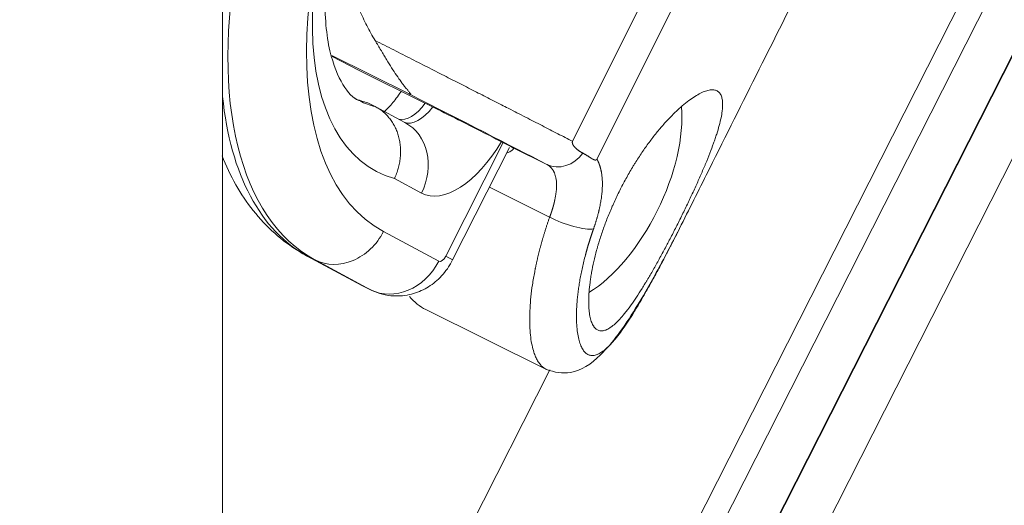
# Model space of a CAD drawing. Header units: millimetres. Extents: x 0 to 594, y 0 to 420.
# Tile 75 of 256: x 140.73 to 143.81, y 332.37 to 333.89. Entities that reach past the tile are written whole.
import ezdxf

# ---------------------------------------------------------------- set-up
doc = ezdxf.new("R2010")
doc.units = ezdxf.units.MM
doc.layers.add('1', color=7, linetype='Continuous', true_color=0xffffff)
doc.styles.add('Arial Unicode MS', font='txt')
doc.dimstyles.get("Standard").update_dxf_attribs({"dimtxt": 0.18, "dimasz": 0.18, "dimexe": 0.18, "dimexo": 0.0625, "dimgap": 0.09, "dimtad": 0, "dimtih": 1, "dimtoh": 1, "dimdec": 4, "dimzin": 0, "dimdsep": 46, "dimtxsty": 'Standard', "dimcen": 0.09, "dimadec": 0, "dimazin": 0, "dimtfac": 1, "dimtdec": 4, "dimtofl": 0, "dimtmove": 0, "dimatfit": 3, "dimfxl": 0, "dimtolj": 1, "dimtzin": 0, "dimarcsym": 0})

# ---------------------------------------------------------------- blocks, each defined once
blk = doc.blocks.new('_U7')
at = {"layer": '1', "color": 18, "lineweight": 13}
for p, q in [((142.2461, 334.5207), (158.2372, 334.5207)), ((156.2372, 334.5207), (156.2372, 246.0979)), ((142.2461, 295.1279), (158.2372, 295.1279)), ((156.2372, 246.0979), (161.2372, 246.0979))]:
    blk.add_line(p, q, dxfattribs=at)
at = {"layer": '1', "color": 18}
for points in [[(156.2372, 334.5207), (157.175, 331.0207), (155.2994, 331.0207)], [(156.2372, 295.1279), (155.2994, 298.6279), (157.175, 298.6279)]]:
    blk.add_solid(points, dxfattribs=at)
at = {"layer": '1', "color": 18, "linetype": 'Continuous', "lineweight": 13, "char_height": 2.5, "attachment_point": 7, "line_spacing_factor": 1.047437, "style": 'Arial Unicode MS'}
for s, insert in [('\\fArial Unicode MS|b0|i0;\\W1.0000;0.8', (162.8697, 244.2152)), ('\\fArial Unicode MS|b0|i0;\\W1.0000;CTRS', (169.9747, 244.2152)), ('\\fArial Unicode MS|b0|i0;\\W1.0000;FWD LIFTING POINTS ', (162.8697, 239.1709))]:
    blk.add_mtext(s, dxfattribs=dict(at, insert=insert))

msp = doc.modelspace()

# ---------------------------------------------------------------- linework, layer by layer
at = {"layer": '1', "color": 155, "linetype": 'Continuous', "lineweight": 18}
for p, q in [((141.3615, 337.994), (141.3615, 310.0743)), ((143.1757, 334.9431), (142.4589, 333.5127)), ((142.5353, 333.457), (143.2651, 334.9134)), ((141.9464, 333.6612), (141.7036, 333.7817)), ((141.7877, 333.7358), (141.7049, 333.7785)), ((141.7877, 333.7358), (141.9933, 333.6338)), ((141.8396, 333.6216), (141.8165, 333.6331)), ((141.9329, 333.5715), (141.8398, 333.6216)), ((142.0827, 333.1411), (142.2613, 333.4937)), ((142.3782, 333.4404), (142.271, 333.4935)), ((141.6248, 333.1544), (141.7982, 333.0613)), ((141.6248, 333.1544), (141.6286, 333.1525)), ((141.7981, 333.0613), (141.8019, 333.0593)), ((141.8034, 333.0586), (141.8265, 333.0471)), ((141.9989, 332.9857), (142.3748, 332.7992))]:
    msp.add_line(p, q, dxfattribs=at)
at = {"layer": '1', "color": 155, "linetype": 'Continuous', "lineweight": 13}
for p, q in [((144.8426, 336.2489), (141.8208, 330.2975)), ((141.9967, 330.4781), (144.7009, 335.804)), ((144.8293, 335.7363), (142.1252, 330.4103)), ((142.1264, 330.4089), (144.8306, 335.7348)), ((144.959, 335.667), (142.2549, 330.3411)), ((142.0617, 333.1532), (142.2418, 333.5088)), ((141.9852, 333.3503), (141.9003, 333.3959)), ((142.3871, 333.2753), (142.1982, 333.3691)), ((141.8659, 333.23), (142.0392, 333.1369)), ((141.6286, 333.1525), (141.8019, 333.0593)), ((141.6517, 333.141), (141.6286, 333.1525)), ((141.825, 333.0478), (141.6517, 333.141)), ((141.825, 333.0478), (141.8019, 333.0593)), ((141.3615, 330.776), (142.3877, 332.797))]:
    msp.add_line(p, q, dxfattribs=at)
for centre, major_axis, ratio, start_param, end_param in [((142.3239, 334.4677), (-0.6612, -1.3325), 0.507538, 3.125157, 6.26675), ((142.459, 334.4007), (0.5834, 1.1757), 0.507538, 6.26675, 9.408342), ((142.3296, 334.3828), (-0.4801, -0.9675), 0.507538, 4.624546, 6.382114), ((142.3008, 334.4792), (0.6612, 1.3325), 0.507538, 2.462134, 3.125157), ((142.1714, 334.4613), (-0.4023, -0.8108), 0.507538, 0.015764, 0.109602), ((141.9625, 333.6964), (-0.0556, -0.112), 0.507538, 0.104, 1.224224), ((141.9857, 333.685), (0.0556, 0.112), 0.507538, 3.158168, 4.36562), ((141.8501, 333.4174), (-0.0828, -0.1542), 0.861513, 1.59869, 3.14158), ((142.1207, 333.6179), (-0.1333, -0.2687), 0.507538, 6.26675, 7.70717), ((142.423, 333.5298), (0.0458, 0.0889), 0.865516, 3.154854, 4.544153), ((142.4426, 333.2792), (-0.0941, 0.0337), 0.259197, 1.036408, 2.713785), ((141.7308, 333.2971), (0.0828, 0.1542), 0.861513, 3.169486, 4.740283), ((141.9041, 333.2039), (-0.0828, -0.1542), 0.861513, 0.027894, 1.59869), ((142.0505, 333.1592), (0.0111, 0.0224), 0.507538, 3.125157, 4.695953), ((141.9266, 333.2202), (0.1561, -0.0791), 0.014161, 0.000228, 0.532384)]:
    msp.add_ellipse(centre, major_axis=major_axis, ratio=ratio, start_param=start_param, end_param=end_param, dxfattribs=at)
at = {"layer": '1', "color": 155, "linetype": 'Continuous', "lineweight": 18}
for centre, major_axis, ratio, start_param, end_param in [((142.1945, 334.4498), (0.4023, 0.8108), 0.507538, 3.142098, 3.251195), ((142.0866, 333.5856), (-0.1877, 0.0941), 0.006642, 3.333629, 5.236), ((142.5375, 333.3891), (-0.1862, -0.3751), 0.5, 0.678523, 2.457548), ((142.266, 333.5238), (-0.2671, -0.5382), 0.5, 6.068298, 6.283218)]:
    msp.add_ellipse(centre, major_axis=major_axis, ratio=ratio, start_param=start_param, end_param=end_param, dxfattribs=at)
for points, degree, knots in [([(122.4108, 332.4376), (123.2968, 332.7724), (126.2199, 333.8502), (131.2414, 335.536), (137.5183, 337.3763), (141.8031, 338.5383), (144.0061, 339.0439), (144.071, 339.0587)], 3, [0, 0, 0, 0, 0.125657, 0.41323, 0.701702, 0.991216, 1, 1, 1, 1]), ([(141.7926, 333.6394), (141.7912, 333.6399), (141.7715, 333.6474), (141.7405, 333.6779), (141.692, 333.7888), (141.6759, 333.9639), (141.7025, 334.1862), (141.7725, 334.4274), (141.8527, 334.6059), (141.903, 334.6972), (141.9125, 334.7138)], 3, [0, 0, 0, 0, 0.012283, 0.175555, 0.325097, 0.485083, 0.644813, 0.807487, 0.964808, 1, 1, 1, 1]), ([(141.7156, 334.2161), (141.7161, 334.2106), (141.7166, 334.2051), (141.7194, 334.1799), (141.7221, 334.1605), (141.7287, 334.1222), (141.7326, 334.1033), (141.7414, 334.0659), (141.7463, 334.0476), (141.7545, 334.0203), (141.7588, 334.0068), (141.7634, 333.9935), (141.7665, 333.9846), (141.7681, 333.9802), (141.7762, 333.9582), (141.7831, 333.9411), (141.7978, 333.9075), (141.8134, 333.8748), (141.8307, 333.8437), (141.8398, 333.8286)], 3, [0, 0, 0, 0, 0.038329, 0.038329, 0.175711, 0.175711, 0.313092, 0.313092, 0.450474, 0.450474, 0.519165, 0.55351, 0.55351, 0.587855, 0.587855, 0.725237, 0.725237, 0.862618, 1, 1, 1, 1]), ([(141.9464, 333.6612), (141.9471, 333.6609), (141.9478, 333.6606), (141.9487, 333.6602), (141.949, 333.66), (141.9495, 333.6598), (141.95, 333.6596), (141.9504, 333.6595), (141.9507, 333.6594), (141.9509, 333.6594), (141.9513, 333.6593), (141.9515, 333.6593), (141.9517, 333.6593), (141.9517, 333.6593), (141.9518, 333.6594), (141.9519, 333.6594), (141.952, 333.6595), (141.952, 333.6596), (141.952, 333.66), (141.9519, 333.6603), (141.9515, 333.661), (141.9513, 333.6613), (141.9507, 333.6621), (141.9504, 333.6626), (141.9493, 333.6639), (141.9485, 333.6649), (141.9468, 333.667), (141.9459, 333.6681), (141.9439, 333.6704), (141.9429, 333.6716), (141.9398, 333.6753), (141.9377, 333.678), (141.9343, 333.6821), (141.9332, 333.6835), (141.9309, 333.6864), (141.9297, 333.6879), (141.9262, 333.6925), (141.9238, 333.6956), (141.9167, 333.7054), (141.9118, 333.7123), (141.9018, 333.727), (141.8967, 333.7348), (141.8863, 333.7512), (141.8809, 333.7599), (141.8726, 333.7735), (141.8698, 333.7782), (141.8655, 333.7854), (141.8641, 333.7878), (141.8611, 333.7927), (141.8597, 333.7951), (141.8523, 333.8076), (141.8462, 333.8179), (141.8398, 333.8286)], 3, [0, 0, 0, 0, 0.007812, 0.007812, 0.011719, 0.011719, 0.015625, 0.019531, 0.019531, 0.023437, 0.023437, 0.03125, 0.03125, 0.035156, 0.035156, 0.039062, 0.039062, 0.046875, 0.046875, 0.0625, 0.0625, 0.078125, 0.078125, 0.09375, 0.09375, 0.125, 0.125, 0.15625, 0.15625, 0.1875, 0.1875, 0.25, 0.25, 0.28125, 0.28125, 0.3125, 0.3125, 0.375, 0.375, 0.5, 0.5, 0.625, 0.625, 0.75, 0.75, 0.8125, 0.8125, 0.84375, 0.84375, 0.875, 0.875, 1, 1, 1, 1]), ([(141.921, 333.6691), (141.9185, 333.6651), (141.9069, 333.6475), (141.8865, 333.6221), (141.8708, 333.6075), (141.8649, 333.6027)], 3, [0, 0, 0, 0, 0.137824, 0.618456, 1, 1, 1, 1]), ([(142.9123, 333.6705), (142.9094, 333.6721), (142.906, 333.6732), (142.8987, 333.6742), (142.8947, 333.6741), (142.886, 333.673), (142.8813, 333.6719), (142.8738, 333.6693), (142.8712, 333.6684), (142.8671, 333.6667), (142.8658, 333.6661), (142.863, 333.6648), (142.8616, 333.6641), (142.8546, 333.6606), (142.8427, 333.654), (142.83, 333.6452), (142.8167, 333.6353), (142.8098, 333.6298), (142.8019, 333.6229), (142.801, 333.6222), (142.7992, 333.6206), (142.7965, 333.6182), (142.7902, 333.6126), (142.7848, 333.6075), (142.7738, 333.5969), (142.7664, 333.5894), (142.7514, 333.5735), (142.7438, 333.5651), (142.7324, 333.5517), (142.7285, 333.5471), (142.7208, 333.5376), (142.717, 333.5328), (142.7056, 333.5182), (142.6904, 333.498), (142.6757, 333.4765), (142.6647, 333.4598), (142.6611, 333.4542), (142.6557, 333.4456), (142.6539, 333.4427), (142.6503, 333.4369), (142.6485, 333.434), (142.6397, 333.4193), (142.6328, 333.4074), (142.6195, 333.3833), (142.6131, 333.3711), (142.6007, 333.3463), (142.5947, 333.3338), (142.5875, 333.318), (142.5861, 333.3148), (142.5833, 333.3085), (142.5791, 333.2989), (142.5752, 333.2894), (142.5674, 333.2705), (142.5577, 333.2454), (142.5492, 333.2205), (142.5433, 333.2019), (142.5414, 333.1957), (142.5387, 333.1865), (142.5378, 333.1835), (142.5361, 333.1774), (142.5352, 333.1743), (142.5311, 333.1593), (142.5281, 333.1475), (142.5229, 333.1245), (142.5206, 333.1133), (142.5176, 333.0969), (142.5167, 333.0916), (142.5155, 333.0836), (142.5151, 333.081), (142.5144, 333.0757), (142.514, 333.0731), (142.5123, 333.0602), (142.5113, 333.0504), (142.51, 333.0317), (142.5092, 333.0139), (142.5097, 332.998), (142.5103, 332.9887), (142.5104, 332.9869), (142.5108, 332.9832), (142.5109, 332.9815), (142.5115, 332.9763), (142.512, 332.9729), (142.5136, 332.9634), (142.5149, 332.9577), (142.5181, 332.9473), (142.5199, 332.9427), (142.523, 332.9367), (142.5241, 332.9348), (142.5258, 332.9323), (142.5264, 332.9314), (142.5276, 332.9299), (142.5282, 332.9291), (142.5314, 332.9256), (142.5342, 332.9234), (142.5371, 332.9218)], 3, [0, 0, 0, 0, 0.03125, 0.03125, 0.0625, 0.0625, 0.09375, 0.09375, 0.109375, 0.109375, 0.117187, 0.117187, 0.125, 0.125, 0.15625, 0.1875, 0.1875, 0.21875, 0.21875, 0.222656, 0.222656, 0.226562, 0.234375, 0.25, 0.25, 0.28125, 0.28125, 0.3125, 0.3125, 0.328125, 0.328125, 0.34375, 0.34375, 0.375, 0.40625, 0.40625, 0.421875, 0.421875, 0.429687, 0.429687, 0.4375, 0.4375, 0.46875, 0.46875, 0.5, 0.5, 0.53125, 0.53125, 0.539062, 0.539062, 0.546875, 0.5625, 0.5625, 0.59375, 0.625, 0.625, 0.640625, 0.640625, 0.648437, 0.648437, 0.65625, 0.65625, 0.6875, 0.6875, 0.71875, 0.71875, 0.734375, 0.734375, 0.742187, 0.742187, 0.75, 0.75, 0.78125, 0.78125, 0.8125, 0.84375, 0.84375, 0.851562, 0.851562, 0.859375, 0.859375, 0.875, 0.875, 0.90625, 0.90625, 0.9375, 0.9375, 0.953125, 0.953125, 0.960937, 0.960937, 0.96875, 0.96875, 1, 1, 1, 1]), ([(142.5371, 332.9218), (142.5402, 332.9202), (142.5434, 332.9192), (142.5501, 332.9186), (142.5573, 332.9192), (142.5651, 332.9222), (142.5713, 332.9254), (142.5734, 332.9266), (142.5766, 332.9287), (142.5777, 332.9294), (142.5799, 332.931), (142.581, 332.9318), (142.5866, 332.936), (142.5912, 332.9399), (142.6006, 332.9489), (142.6055, 332.954), (142.6155, 332.9652), (142.6207, 332.9714), (142.6273, 332.9798), (142.6287, 332.9815), (142.6307, 332.9842), (142.6314, 332.9851), (142.6327, 332.9869), (142.6362, 332.9914), (142.6396, 332.9961), (142.6479, 333.0077), (142.6536, 333.0159), (142.6651, 333.0332), (142.671, 333.0423), (142.6799, 333.0566), (142.683, 333.0615), (142.6875, 333.0691), (142.6898, 333.0729), (142.6922, 333.0767), (142.6937, 333.0793), (142.6945, 333.0806), (142.7015, 333.0925), (142.7141, 333.114), (142.7267, 333.1367), (142.7395, 333.16), (142.7459, 333.1719), (142.754, 333.1871), (142.7564, 333.1917), (142.7589, 333.1963), (142.7605, 333.1994), (142.7613, 333.201), (142.7654, 333.2088), (142.7686, 333.215), (142.7783, 333.2337), (142.7911, 333.2588), (142.8035, 333.284), (142.8128, 333.303), (142.8158, 333.3093), (142.8204, 333.3189), (142.8219, 333.322), (142.8249, 333.3284), (142.8264, 333.3315), (142.8338, 333.3472), (142.8396, 333.3596), (142.8507, 333.3839), (142.856, 333.3959), (142.8638, 333.4136), (142.8663, 333.4195), (142.87, 333.4282), (142.8713, 333.4311), (142.8737, 333.4369), (142.8749, 333.4397), (142.8808, 333.4539), (142.8852, 333.4649), (142.8935, 333.4862), (142.8974, 333.4965), (142.9027, 333.5115), (142.9045, 333.5164), (142.9069, 333.5236), (142.9077, 333.526), (142.9093, 333.5308), (142.9101, 333.5331), (142.9138, 333.5448), (142.9164, 333.5536), (142.921, 333.5704), (142.9229, 333.5784), (142.9261, 333.5935), (142.9273, 333.6006), (142.9284, 333.609), (142.9286, 333.6106), (142.9289, 333.6139), (142.9293, 333.6186), (142.9296, 333.6231), (142.9297, 333.6317), (142.9292, 333.6421), (142.9271, 333.6506), (142.925, 333.6562), (142.9242, 333.658), (142.9228, 333.6604), (142.9223, 333.6612), (142.9213, 333.6627), (142.9208, 333.6634), (142.918, 333.6668), (142.9153, 333.6689), (142.9123, 333.6705)], 3, [0, 0, 0, 0, 0.03125, 0.03125, 0.0625, 0.09375, 0.09375, 0.109375, 0.109375, 0.117188, 0.117188, 0.125, 0.125, 0.15625, 0.15625, 0.1875, 0.1875, 0.21875, 0.21875, 0.226563, 0.226563, 0.230469, 0.230469, 0.234375, 0.25, 0.25, 0.28125, 0.28125, 0.3125, 0.3125, 0.328125, 0.328125, 0.335937, 0.339844, 0.339844, 0.34375, 0.34375, 0.375, 0.40625, 0.40625, 0.4375, 0.4375, 0.445312, 0.449219, 0.449219, 0.453125, 0.453125, 0.46875, 0.46875, 0.5, 0.53125, 0.53125, 0.546875, 0.546875, 0.554687, 0.554687, 0.5625, 0.5625, 0.59375, 0.59375, 0.625, 0.625, 0.640625, 0.640625, 0.648437, 0.648437, 0.65625, 0.65625, 0.6875, 0.6875, 0.71875, 0.71875, 0.734375, 0.734375, 0.742187, 0.742187, 0.75, 0.75, 0.78125, 0.78125, 0.8125, 0.8125, 0.84375, 0.84375, 0.851562, 0.851562, 0.859375, 0.875, 0.875, 0.90625, 0.9375, 0.9375, 0.953125, 0.953125, 0.960937, 0.960937, 0.96875, 0.96875, 1, 1, 1, 1]), ([(141.9003, 333.3959), (141.9006, 333.3966), (141.9009, 333.3972), (141.9015, 333.3985), (141.9024, 333.4005), (141.9044, 333.4051), (141.906, 333.4091), (141.909, 333.4172), (141.9125, 333.428), (141.9151, 333.4391), (141.9167, 333.4475), (141.9171, 333.4504), (141.9177, 333.4546), (141.9179, 333.456), (141.9183, 333.4589), (141.919, 333.4659), (141.9197, 333.4786), (141.9194, 333.4897), (141.9185, 333.5007), (141.9178, 333.5062), (141.916, 333.5171), (141.9148, 333.5225), (141.912, 333.5329), (141.9087, 333.5431), (141.9045, 333.5528), (141.9016, 333.5587), (141.901, 333.5598), (141.8998, 333.5622), (141.8992, 333.5633), (141.8973, 333.5668), (141.8959, 333.569), (141.8918, 333.5756), (141.8859, 333.584), (141.8792, 333.5916), (141.8739, 333.597), (141.8712, 333.5997), (141.8684, 333.6022), (141.8665, 333.6038), (141.8655, 333.6046), (141.8607, 333.6086), (141.8526, 333.6145), (141.844, 333.6194), (141.8396, 333.6216)], 3, [0, 0, 0, 0, 0.007813, 0.007813, 0.015625, 0.03125, 0.0625, 0.0625, 0.125, 0.1875, 0.1875, 0.21875, 0.21875, 0.234375, 0.234375, 0.25, 0.3125, 0.375, 0.375, 0.4375, 0.4375, 0.5, 0.5, 0.5625, 0.625, 0.625, 0.640625, 0.640625, 0.65625, 0.65625, 0.6875, 0.6875, 0.75, 0.8125, 0.8125, 0.84375, 0.859375, 0.859375, 0.875, 0.875, 0.9375, 1, 1, 1, 1]), ([(142.4589, 333.5127), (142.4571, 333.5092), (142.4593, 333.504), (142.4605, 333.5012), (142.466, 333.4937), (142.4797, 333.4818), (142.4911, 333.4758)], 2, [0, 0, 0, 0.125, 0.125, 0.25, 0.5, 1, 1, 1]), ([(141.3598, 333.4676), (141.385, 333.4043), (141.4502, 333.2877), (141.554, 333.1945), (141.6173, 333.1585), (141.6248, 333.1544)], 3, [0, 0, 0, 0, 0.465685, 0.93714, 1, 1, 1, 1]), ([(142.271, 333.4935), (142.272, 333.493), (142.2726, 333.4924), (142.2733, 333.4911), (142.2734, 333.4903), (142.2731, 333.4888), (142.2726, 333.4879), (142.2715, 333.4866), (142.2711, 333.4862), (142.2704, 333.4855), (142.2701, 333.4853), (142.2696, 333.4848), (142.2681, 333.4837), (142.2663, 333.4825), (142.263, 333.4807), (142.2612, 333.4798), (142.2575, 333.4783), (142.2558, 333.4776), (142.254, 333.477)], 3, [0, 0, 0, 0, 0.147661, 0.147661, 0.295323, 0.295323, 0.442984, 0.442984, 0.516815, 0.516815, 0.55373, 0.55373, 0.590646, 0.738307, 0.738307, 0.885968, 0.885968, 1, 1, 1, 1]), ([(142.4911, 333.4758), (142.4998, 333.4712), (142.5123, 333.4631), (142.5167, 333.4603), (142.5174, 333.4598), (142.5204, 333.4579), (142.5261, 333.4549), (142.5284, 333.4543), (142.5333, 333.4531), (142.5353, 333.457)], 2, [0, 0, 0, 0.5, 0.5, 0.625, 0.625, 0.75, 0.875, 0.875, 1, 1, 1]), ([(142.3759, 332.7986), (142.4026, 332.7884), (142.4644, 332.7791), (142.5555, 332.841), (142.6405, 332.9582), (142.7232, 333.1032), (142.769, 333.1899), (142.7931, 333.2377)], 3, [0, 0, 0, 0, 0.1582, 0.381839, 0.66283, 0.824764, 1, 1, 1, 1]), ([(141.8213, 333.0498), (141.8433, 333.0383), (141.884, 333.0257), (141.946, 333.0293), (141.9972, 333.0486), (142.0411, 333.0806), (142.0679, 333.114), (142.08, 333.1358), (142.0827, 333.1411)], 3, [0, 0, 0, 0, 0.229649, 0.418277, 0.588977, 0.757069, 0.942675, 1, 1, 1, 1])]:
    msp.add_open_spline(points, degree=degree, knots=knots, dxfattribs=at)
at = {"layer": '1', "color": 155, "linetype": 'Continuous', "lineweight": 13}
for points, knots in [([(142.7887, 333.2284), (142.8186, 333.288), (142.8484, 333.3476), (142.9824, 333.615), (143.0866, 333.8229), (143.1907, 334.0307)], [0, 0, 0, 0, 0.222848, 0.222848, 1, 1, 1, 1]), ([(142.3871, 333.2753), (142.3873, 333.2758), (142.3877, 333.2768), (142.3882, 333.2782), (142.3887, 333.2797), (142.3893, 333.2811), (142.3898, 333.2826), (142.3903, 333.2841), (142.3909, 333.2856), (142.3914, 333.2871), (142.3919, 333.2886), (142.3924, 333.2901), (142.3929, 333.2917), (142.3934, 333.2932), (142.394, 333.2948), (142.3945, 333.2963), (142.395, 333.2979), (142.3955, 333.2995), (142.3959, 333.3011), (142.3964, 333.3027), (142.3969, 333.3043), (142.3974, 333.3059), (142.3979, 333.3076), (142.3983, 333.3092), (142.3988, 333.3109), (142.3993, 333.3125), (142.3997, 333.3142), (142.4001, 333.3159), (142.4006, 333.3175), (142.401, 333.3192), (142.4014, 333.3209), (142.4018, 333.3226), (142.4022, 333.3243), (142.4026, 333.326), (142.403, 333.3277), (142.4034, 333.3295), (142.404, 333.3323), (142.4049, 333.3367), (142.406, 333.3427), (142.407, 333.3495), (142.4079, 333.3569), (142.4085, 333.3641), (142.4088, 333.3705), (142.4089, 333.3757), (142.4087, 333.3827), (142.408, 333.3915), (142.4061, 333.4016), (142.4036, 333.4102), (142.4012, 333.4157), (142.3995, 333.419), (142.3987, 333.4205), (142.3978, 333.422), (142.3969, 333.4234), (142.3959, 333.4248), (142.3949, 333.4262), (142.3939, 333.4275), (142.3929, 333.4287), (142.3918, 333.4299), (142.3907, 333.4311), (142.3896, 333.4322), (142.3884, 333.4333), (142.3872, 333.4343), (142.386, 333.4353), (142.3848, 333.4363), (142.3835, 333.4372), (142.3822, 333.4381), (142.3809, 333.4389), (142.3795, 333.4396), (142.3786, 333.4401), (142.3782, 333.4404)], [0, 0, 0, 0, 0.006175, 0.012407, 0.018695, 0.02504, 0.031441, 0.037898, 0.044412, 0.050982, 0.057608, 0.064291, 0.07103, 0.077826, 0.084678, 0.091587, 0.098552, 0.105573, 0.112651, 0.119786, 0.126977, 0.134224, 0.141528, 0.148889, 0.156306, 0.163779, 0.171309, 0.178895, 0.186538, 0.194238, 0.201994, 0.209807, 0.217676, 0.225602, 0.233584, 0.241623, 0.249718, 0.274237, 0.303237, 0.336717, 0.374677, 0.414901, 0.449109, 0.477301, 0.499476, 0.569059, 0.633869, 0.693909, 0.749183, 0.762155, 0.775082, 0.787962, 0.800797, 0.813586, 0.826329, 0.839027, 0.85168, 0.864287, 0.876849, 0.889366, 0.901838, 0.914264, 0.926646, 0.938983, 0.951276, 0.963524, 0.975727, 0.987886, 1, 1, 1, 1]), ([(142.5353, 333.457), (142.5355, 333.4567), (142.5358, 333.4561), (142.5363, 333.4552), (142.5368, 333.4543), (142.5372, 333.4534), (142.5377, 333.4525), (142.5381, 333.4516), (142.5386, 333.4506), (142.539, 333.4497), (142.5395, 333.4488), (142.5399, 333.4478), (142.5403, 333.4469), (142.5407, 333.4459), (142.5411, 333.4449), (142.5415, 333.444), (142.5419, 333.443), (142.5423, 333.442), (142.5427, 333.441), (142.543, 333.44), (142.5434, 333.439), (142.5438, 333.438), (142.5441, 333.4369), (142.5444, 333.4359), (142.5448, 333.4349), (142.5451, 333.4338), (142.5454, 333.4328), (142.5457, 333.4317), (142.546, 333.4306), (142.5463, 333.4295), (142.5466, 333.4285), (142.5469, 333.4274), (142.5472, 333.4263), (142.5475, 333.4252), (142.5477, 333.424), (142.548, 333.4229), (142.5482, 333.4218), (142.5485, 333.4206), (142.5487, 333.4195), (142.5489, 333.4184), (142.5492, 333.4172), (142.55, 333.4125), (142.5512, 333.4041), (142.5523, 333.3914), (142.5526, 333.3781), (142.5522, 333.3643), (142.5511, 333.3499), (142.5493, 333.335), (142.5468, 333.3197), (142.5445, 333.3081), (142.5428, 333.3005), (142.542, 333.2972), (142.5412, 333.2938), (142.5404, 333.2904), (142.5395, 333.287), (142.5386, 333.2835), (142.5377, 333.2801), (142.5368, 333.2767), (142.5358, 333.2732), (142.5348, 333.2698), (142.5338, 333.2663), (142.5327, 333.2629), (142.5317, 333.2594), (142.5306, 333.2559), (142.5294, 333.2524), (142.5283, 333.2489), (142.5271, 333.2454), (142.5259, 333.2419), (142.5251, 333.2395), (142.5247, 333.2384)], [0, 0, 0, 0, 0.006301, 0.012597, 0.018888, 0.025175, 0.031457, 0.037736, 0.04401, 0.050281, 0.056548, 0.062812, 0.069073, 0.075331, 0.081586, 0.087839, 0.094089, 0.100338, 0.106585, 0.11283, 0.119074, 0.125317, 0.131559, 0.1378, 0.14404, 0.15028, 0.15652, 0.162761, 0.169001, 0.175242, 0.181484, 0.187727, 0.193971, 0.200216, 0.206463, 0.212712, 0.218963, 0.225216, 0.231472, 0.23773, 0.243991, 0.250256, 0.313074, 0.37554, 0.437875, 0.500299, 0.563181, 0.625686, 0.688046, 0.750495, 0.763733, 0.776946, 0.790136, 0.803307, 0.81646, 0.829597, 0.842721, 0.855834, 0.868938, 0.882035, 0.895128, 0.90822, 0.921312, 0.934406, 0.947506, 0.960613, 0.973729, 0.986857, 1, 1, 1, 1]), ([(142.379, 332.7972), (142.3776, 332.7978), (142.3728, 332.8), (142.3652, 332.8052), (142.3568, 332.8138), (142.3494, 332.8246), (142.343, 332.8373), (142.3369, 332.8534), (142.3316, 332.8734), (142.3274, 332.8984), (142.3249, 332.9264), (142.3241, 332.9569), (142.3252, 332.9898), (142.328, 333.0251), (142.3328, 333.0634), (142.3377, 333.0916), (142.3409, 333.1081), (142.3417, 333.112), (142.3425, 333.1158), (142.3433, 333.1197), (142.3441, 333.1236), (142.3449, 333.1276), (142.3458, 333.1316), (142.3467, 333.1355), (142.3476, 333.1396), (142.3485, 333.1436), (142.3495, 333.1477), (142.3504, 333.1517), (142.3514, 333.1559), (142.3525, 333.16), (142.3535, 333.1642), (142.3546, 333.1683), (142.3556, 333.1726), (142.3567, 333.1768), (142.3579, 333.181), (142.359, 333.1853), (142.3602, 333.1896), (142.3614, 333.1939), (142.3626, 333.1983), (142.3639, 333.2027), (142.3651, 333.207), (142.3664, 333.2115), (142.3678, 333.2159), (142.3691, 333.2203), (142.3705, 333.2248), (142.3719, 333.2293), (142.3733, 333.2338), (142.3747, 333.2384), (142.3762, 333.2429), (142.3777, 333.2475), (142.3792, 333.2521), (142.3807, 333.2567), (142.3823, 333.2613), (142.3839, 333.266), (142.3855, 333.2707), (142.3866, 333.2738), (142.3871, 333.2753)], [0, 0, 0, 0, 0.021924, 0.072633, 0.122442, 0.171356, 0.219383, 0.26653, 0.327392, 0.388421, 0.449632, 0.511041, 0.570164, 0.630602, 0.692368, 0.755472, 0.761217, 0.766981, 0.772763, 0.778565, 0.784385, 0.790224, 0.796082, 0.801959, 0.807854, 0.813769, 0.819702, 0.825654, 0.831625, 0.837615, 0.843624, 0.849652, 0.855698, 0.861764, 0.867848, 0.873951, 0.880074, 0.886215, 0.892375, 0.898554, 0.904752, 0.910969, 0.917205, 0.92346, 0.929734, 0.936027, 0.942338, 0.948669, 0.955019, 0.961388, 0.967776, 0.974183, 0.980608, 0.987053, 0.993517, 1, 1, 1, 1]), ([(142.5247, 333.2384), (142.5244, 333.2377), (142.5239, 333.2363), (142.5232, 333.2342), (142.5225, 333.2321), (142.5218, 333.2301), (142.521, 333.228), (142.5203, 333.2259), (142.5196, 333.2239), (142.5189, 333.2218), (142.5183, 333.2197), (142.5176, 333.2177), (142.5169, 333.2156), (142.5162, 333.2135), (142.5155, 333.2115), (142.5149, 333.2094), (142.5142, 333.2074), (142.5136, 333.2053), (142.5129, 333.2033), (142.5123, 333.2012), (142.5116, 333.1992), (142.511, 333.1971), (142.5104, 333.1951), (142.5097, 333.193), (142.5091, 333.191), (142.5085, 333.189), (142.5079, 333.1869), (142.5073, 333.1849), (142.5067, 333.1829), (142.5061, 333.1808), (142.5055, 333.1788), (142.5049, 333.1768), (142.5043, 333.1747), (142.5038, 333.1727), (142.5032, 333.1707), (142.5026, 333.1687), (142.5021, 333.1666), (142.5015, 333.1646), (142.501, 333.1626), (142.5004, 333.1606), (142.4999, 333.1586), (142.4977, 333.1506), (142.4942, 333.1367), (142.4897, 333.1172), (142.4856, 333.0981), (142.4821, 333.0794), (142.4791, 333.0613), (142.4766, 333.0437), (142.4746, 333.0266), (142.4725, 333.0046), (142.471, 332.9786), (142.471, 332.9502), (142.4727, 332.9248), (142.4759, 332.9026), (142.4805, 332.8837), (142.4864, 332.8681), (142.4935, 332.8561), (142.5018, 332.8476), (142.5111, 332.8425), (142.5214, 332.841), (142.5326, 332.843), (142.5446, 332.8484), (142.5575, 332.8571), (142.5712, 332.8693), (142.5856, 332.8845), (142.6008, 332.903), (142.6167, 332.9245), (142.6335, 332.949), (142.6508, 332.9762), (142.6659, 333.001), (142.6783, 333.0222), (142.6878, 333.0388), (142.6974, 333.0558), (142.7072, 333.0734), (142.7171, 333.0914), (142.7271, 333.1099), (142.7371, 333.1287), (142.7445, 333.1428), (142.7493, 333.1519), (142.7514, 333.1558), (142.7534, 333.1598), (142.7555, 333.1638), (142.7576, 333.1678), (142.7597, 333.1717), (142.7617, 333.1757), (142.7638, 333.1797), (142.7659, 333.1838), (142.768, 333.1878), (142.77, 333.1918), (142.7721, 333.1958), (142.7742, 333.1999), (142.7762, 333.2039), (142.7783, 333.208), (142.7804, 333.212), (142.7825, 333.2161), (142.7845, 333.2202), (142.7866, 333.2243), (142.788, 333.227), (142.7887, 333.2284)], [0, 0, 0, 0, 0.001562, 0.003123, 0.004684, 0.006245, 0.007805, 0.009365, 0.010925, 0.012485, 0.014044, 0.015604, 0.017163, 0.018722, 0.020281, 0.02184, 0.023399, 0.024958, 0.026518, 0.028077, 0.029637, 0.031197, 0.032757, 0.034317, 0.035878, 0.037439, 0.039, 0.040562, 0.042124, 0.043687, 0.04525, 0.046814, 0.048378, 0.049943, 0.051509, 0.053076, 0.054643, 0.056211, 0.057779, 0.059349, 0.060919, 0.06249, 0.078107, 0.093724, 0.109375, 0.125094, 0.140644, 0.156203, 0.171803, 0.187478, 0.218713, 0.250139, 0.281212, 0.312481, 0.343735, 0.37518, 0.406271, 0.437525, 0.46882, 0.50023, 0.531368, 0.562553, 0.593916, 0.625244, 0.656428, 0.687489, 0.718929, 0.75016, 0.781367, 0.812307, 0.828097, 0.843783, 0.859397, 0.874971, 0.89062, 0.906172, 0.921666, 0.937138, 0.940302, 0.943463, 0.946619, 0.949772, 0.952922, 0.956068, 0.959212, 0.962354, 0.965494, 0.968632, 0.971769, 0.974905, 0.97804, 0.981175, 0.98431, 0.987446, 0.990582, 0.99372, 0.996859, 1, 1, 1, 1])]:
    msp.add_open_spline(points, degree=3, knots=knots, dxfattribs=at)
msp.add_open_spline([(141.8398, 333.8286), (142.2228, 333.6342), (142.4589, 333.5127)], degree=2, dxfattribs=at)
at = {"layer": '1', "color": 155, "linetype": 'Continuous', "lineweight": 18}
msp.add_open_spline([(142.3782, 333.4404), (142.2616, 333.5005), (142.1164, 333.5747), (141.9464, 333.6612)], degree=3, dxfattribs=at)

# ---------------------------------------------------------------- dimensions: what is measured, and where the dimension line sits
at = {"layer": '1', "color": 18, "linetype": 'Continuous', "lineweight": 13}
dim = msp.add_linear_dim(base=(156.2372, 295.1279), p1=(142.2461, 334.5207), p2=(142.2461, 295.1279), angle=90, text=' <> \\fArial Unicode MS|b0|i0;\\C18;{\\H1.00x;\\fArial Unicode MS|b0|i0;CTRS\\fArial Unicode MS|b0|i0;}\\C18;\\P\\fArial Unicode MS|b0|i0;\\C18;{\\H1.00x;\\fArial Unicode MS|b0|i0;FWD LIFTING POINTS \\fArial Unicode MS|b0|i0;}\\C18;', dimstyle='Standard', override={"dimtxt": 2.5, "dimasz": 3.5, "dimexe": 2, "dimexo": 0, "dimgap": 1.5, "dimtih": 1, "dimtoh": 1, "dimdec": 1, "dimlfac": 0.02, "dimzin": 8, "dimdsep": 46, "dimlunit": 2, "dimtxsty": 'Arial Unicode MS', "dimsah": 1, "dimse1": 0, "dimse2": 0, "dimsd1": 0, "dimsd2": 0, "dimclrd": 18, "dimclre": 18, "dimclrt": 18, "dimtol": 0, "dimtm": -0.1, "dimtfac": 1.4, "dimtdec": 2, "dimtofl": 1, "dimtmove": 1, "dimtzin": 8, "dimlwd": 13, "dimlwe": 13}, dxfattribs=at)
dim.commit()
dim.dimension.update_dxf_attribs({"geometry": '_U7', "text_midpoint": (181.2385, 243.592), "dimtype": 160})

doc.saveas('drawing.dxf')
